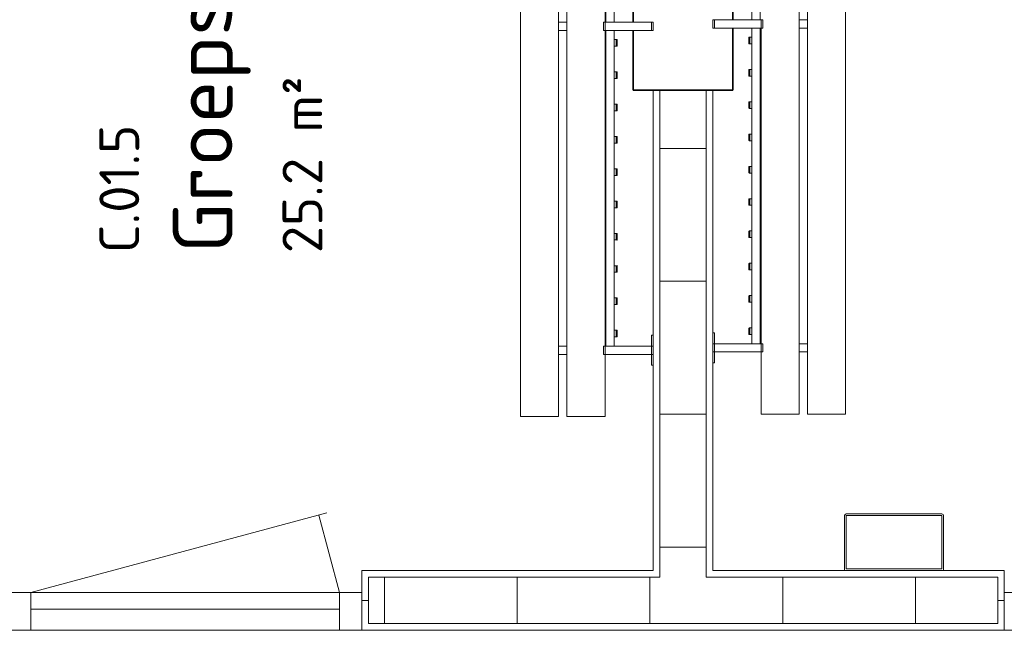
# Model space of a CAD drawing. Header units: millimetres. Extents: x 2016 to 102618, y -16590 to 68005.
# Tile 194 of 256: x 83502 to 86468, y 16400 to 18237. Entities that reach past the tile are written whole.
import ezdxf

# ---------------------------------------------------------------- set-up
doc = ezdxf.new("R2010")
doc.units = ezdxf.units.MM
for name, color, linetype, lineweight in [('A-AREA-IDEN', 2, 'Continuous', 9), ('A-DOOR', 31, 'Continuous', 13), ('A-FLOR', 192, 'Continuous', 13), ('A-GENM', 13, 'Continuous', 13), ('A-WALL', 113, 'Continuous', 13), ('A-WALL-FNSH', 113, 'Continuous', 25), ('A-WALL-PATT', 111, 'Continuous', 25), ('I-FURN', 30, 'Continuous', 13), ('S-COLS', 52, 'Continuous', 13)]:
    doc.layers.add(name, color=color, linetype=linetype, lineweight=lineweight)
doc.styles.add('ISOCPEUR_2', font='isocpeur.ttf', dxfattribs={"height": 180})
doc.styles.add('ISOCPEUR_4', font='isocpeur.ttf', dxfattribs={"height": 120})

# ---------------------------------------------------------------- blocks, each defined once
blk = doc.blocks.new('32_DO deur enkel - DO-4447772-00 Begane grond')
at = {"layer": 'A-DOOR', "lineweight": 5}
for p, q in [((-412, -24), (-412, 90)), ((-412, 90), (-345, 90)), ((-345, 90), (-345, -24)), ((585, -24), (585, 90)), ((585, 90), (652, 90)), ((652, 90), (652, -24)), ((-345, 26), (585, 26)), ((-345, -24), (-345, 26)), ((585, 26), (585, -24)), ((-345, -24), (-412, -24)), ((585, -24), (-345, -24)), ((652, -24), (585, -24))]:
    blk.add_line(p, q, dxfattribs=at)
at = {"layer": 'A-GENM'}
for p, q in [((-345, -24), (-282.7, -256.5)), ((585, -24), (-306.8, -263))]:
    blk.add_line(p, q, dxfattribs=at)
blk = doc.blocks.new('79_VCS_FU_zitbank_kleedkamers - 79_VCS_FU_zitbank_kleedkamers-V5-00 Begane grond')
at = {"layer": 'I-FURN'}
for p, q in [((7062.5, -5), (7062.5, 0)), ((7087.5, 0), (7062.5, 0)), ((7062.5, -145), (7062.5, -5)), ((7087.5, -5), (7062.5, -5)), ((7087.5, 0), (7087.5, -5)), ((7087.5, -5), (7087.5, -145)), ((8005, 0), (8005, -5.1)), ((8005, -5.1), (8037.5, -5.1)), ((8037.5, -5), (8037.5, 0)), ((8062.5, 0), (8037.5, 0)), ((8037.5, -145), (8037.5, -5)), ((8062.5, -5), (8037.5, -5)), ((8062.5, 0), (8062.5, -5)), ((8062.5, -5), (8062.5, -145)), ((8062.5, -5.1), (8095, -5.1)), ((8095, -5.1), (8095, 0)), ((6112.5, -117.5), (7062.5, -117.5)), ((7087.5, -117.5), (8037.5, -117.5)), ((7115, -110.5), (7115, -109.5)), ((7115, -110.7), (7115, -116.5)), ((7134, -108.5), (7116, -108.5)), ((7116, -111.5), (7134, -111.5)), ((7135, -109.5), (7135, -110.5)), ((7135, -116.5), (7135, -110.8)), ((7212.2, -110.5), (7212.2, -109.5)), ((7212.2, -110.7), (7212.2, -116.5)), ((7231.3, -108.5), (7213.2, -108.5)), ((7213.2, -111.5), (7231.3, -111.5)), ((7232.2, -109.5), (7232.2, -110.5)), ((7232.2, -116.5), (7232.2, -110.8)), ((7309.4, -110.5), (7309.4, -109.5)), ((7309.4, -110.7), (7309.4, -116.5)), ((7328.5, -108.5), (7310.4, -108.5)), ((7310.4, -111.5), (7328.5, -111.5)), ((7329.4, -109.5), (7329.4, -110.5)), ((7329.4, -116.5), (7329.4, -110.8)), ((7406.7, -110.5), (7406.7, -109.5)), ((7406.7, -110.7), (7406.7, -116.5)), ((7425.7, -108.5), (7407.6, -108.5)), ((7407.7, -111.5), (7425.7, -111.5)), ((7426.7, -109.5), (7426.7, -110.5)), ((7426.7, -116.5), (7426.7, -110.8)), ((7503.9, -110.5), (7503.9, -109.5)), ((7503.9, -110.7), (7503.9, -116.5)), ((7522.9, -108.5), (7504.9, -108.5)), ((7504.9, -111.5), (7522.9, -111.5)), ((7523.9, -109.5), (7523.9, -110.5)), ((7523.9, -116.5), (7523.9, -110.8)), ((7601.1, -110.5), (7601.1, -109.5)), ((7601.1, -110.7), (7601.1, -116.5)), ((7620.1, -108.5), (7602.1, -108.5)), ((7602.1, -111.5), (7620.1, -111.5)), ((7621.1, -109.5), (7621.1, -110.5)), ((7621.1, -116.5), (7621.1, -110.8)), ((7698.3, -110.5), (7698.3, -109.5)), ((7698.3, -110.7), (7698.3, -116.5)), ((7717.4, -108.5), (7699.3, -108.5)), ((7699.3, -111.5), (7717.4, -111.5)), ((7718.3, -109.5), (7718.3, -110.5)), ((7718.3, -116.5), (7718.3, -110.8)), ((7795.6, -110.5), (7795.6, -109.5)), ((7795.6, -110.7), (7795.6, -116.5)), ((7814.6, -108.5), (7796.5, -108.5)), ((7796.6, -111.5), (7814.6, -111.5)), ((7815.6, -109.5), (7815.6, -110.5)), ((7815.6, -116.5), (7815.6, -110.8)), ((7892.8, -110.5), (7892.8, -109.5)), ((7892.8, -110.7), (7892.8, -116.5)), ((7911.8, -108.5), (7893.8, -108.5)), ((7893.8, -111.5), (7911.8, -111.5)), ((7912.8, -109.5), (7912.8, -110.5)), ((7912.8, -116.5), (7912.8, -110.8)), ((7990, -110.5), (7990, -109.5)), ((7990, -110.7), (7990, -116.5)), ((8009, -108.5), (7991, -108.5)), ((7991, -111.5), (8009, -111.5)), ((8010, -109.5), (8010, -110.5)), ((8010, -116.5), (8010, -110.8)), ((7062.5, -142.5), (6112.5, -142.5)), ((7062.5, -145), (6112.5, -145)), ((7062.5, -150), (7062.5, -145)), ((7087.5, -145), (7062.5, -145)), ((7087.5, -145), (7062.5, -145)), ((8037.5, -142.5), (7087.5, -142.5)), ((7087.5, -145), (7087.5, -150)), ((8037.5, -145), (7087.5, -145)), ((8037.5, -150), (8037.5, -145)), ((8062.5, -145), (8037.5, -145)), ((8062.5, -145), (8037.5, -145)), ((8062.5, -145), (8062.5, -150)), ((8250, -145), (8063.1, -145)), ((8250, -145), (8250, -150)), ((7087.5, -150), (7062.5, -150)), ((8062.5, -150), (8037.5, -150)), ((8250, -150), (8250, -255)), ((50, -260), (8250, -260)), ((7062.5, -285.2), (7062.5, -259.8)), ((7087.5, -259.8), (7087.5, -285.2)), ((8037.5, -285.2), (8037.5, -259.8)), ((8062.5, -259.8), (8062.5, -285.2)), ((8250, -255), (8250, -260)), ((8250, -285), (50, -285)), ((8250, -285), (8250, -290)), ((8250, -290), (8250, -395)), ((50, -400), (8250, -400)), ((8250, -395), (8250, -400))]:
    blk.add_line(p, q, dxfattribs=at)
at = {"layer": 'I-FURN', "flags": 128}
for points in [[(7115, -117.5), (7115, -117.4), (7115, -117.3), (7115, -117.2), (7115, -117.1), (7115, -117), (7115, -117), (7115, -116.9), (7115, -116.8), (7115, -116.7), (7115, -116.6), (7115, -116.5), (7115, -116.4), (7115, -116.3), (7115, -116.3), (7115, -116.2), (7115, -116.1), (7115, -116), (7115, -116), (7115, -115.9), (7115, -115.8), (7115, -115.8), (7115, -115.7), (7115, -115.7)], [(7135, -115.7), (7135, -115.7), (7135, -115.8), (7135, -115.8), (7135, -115.9), (7135, -116), (7135, -116.1), (7135, -116.1), (7135, -116.2), (7135, -116.3), (7135, -116.4), (7135, -116.4), (7135, -116.5), (7135, -116.6), (7135, -116.7), (7135, -116.8), (7135, -116.9), (7135, -117), (7135, -117.1), (7135, -117.2), (7135, -117.3), (7135, -117.4), (7135, -117.5)], [(7212.2, -117.5), (7212.2, -117.4), (7212.2, -117.3), (7212.2, -117.2), (7212.2, -117.1), (7212.2, -117), (7212.2, -117), (7212.2, -116.9), (7212.2, -116.8), (7212.2, -116.7), (7212.2, -116.6), (7212.2, -116.5), (7212.2, -116.4), (7212.2, -116.3), (7212.2, -116.3), (7212.2, -116.2), (7212.2, -116.1), (7212.2, -116), (7212.2, -116), (7212.2, -115.9), (7212.2, -115.8), (7212.2, -115.8), (7212.2, -115.7), (7212.2, -115.7)], [(7232.2, -115.7), (7232.2, -115.7), (7232.2, -115.8), (7232.2, -115.8), (7232.2, -115.9), (7232.2, -116), (7232.2, -116.1), (7232.2, -116.1), (7232.2, -116.2), (7232.2, -116.3), (7232.2, -116.4), (7232.2, -116.4), (7232.2, -116.5), (7232.2, -116.6), (7232.2, -116.7), (7232.2, -116.8), (7232.2, -116.9), (7232.2, -117), (7232.2, -117.1), (7232.2, -117.2), (7232.2, -117.3), (7232.2, -117.4), (7232.2, -117.5)], [(7309.4, -117.5), (7309.4, -117.4), (7309.4, -117.3), (7309.4, -117.2), (7309.4, -117.1), (7309.4, -117), (7309.4, -117), (7309.4, -116.9), (7309.4, -116.8), (7309.4, -116.7), (7309.4, -116.6), (7309.4, -116.5), (7309.4, -116.4), (7309.4, -116.3), (7309.4, -116.3), (7309.4, -116.2), (7309.4, -116.1), (7309.4, -116), (7309.4, -116), (7309.4, -115.9), (7309.4, -115.8), (7309.4, -115.8), (7309.4, -115.7), (7309.4, -115.7)], [(7329.4, -115.7), (7329.4, -115.7), (7329.4, -115.8), (7329.4, -115.8), (7329.4, -115.9), (7329.4, -116), (7329.4, -116.1), (7329.4, -116.1), (7329.4, -116.2), (7329.4, -116.3), (7329.4, -116.4), (7329.4, -116.4), (7329.4, -116.5), (7329.4, -116.6), (7329.4, -116.7), (7329.4, -116.8), (7329.4, -116.9), (7329.4, -117), (7329.4, -117.1), (7329.4, -117.2), (7329.4, -117.3), (7329.4, -117.4), (7329.4, -117.5)], [(7406.7, -117.5), (7406.7, -117.4), (7406.7, -117.3), (7406.7, -117.2), (7406.7, -117.1), (7406.7, -117), (7406.7, -117), (7406.7, -116.9), (7406.7, -116.8), (7406.7, -116.7), (7406.7, -116.6), (7406.7, -116.5), (7406.7, -116.4), (7406.7, -116.3), (7406.7, -116.3), (7406.7, -116.2), (7406.7, -116.1), (7406.7, -116), (7406.7, -116), (7406.7, -115.9), (7406.7, -115.8), (7406.7, -115.8), (7406.7, -115.7), (7406.7, -115.7)], [(7426.7, -115.7), (7426.7, -115.7), (7426.7, -115.8), (7426.7, -115.8), (7426.7, -115.9), (7426.7, -116), (7426.7, -116.1), (7426.7, -116.1), (7426.7, -116.2), (7426.7, -116.3), (7426.7, -116.4), (7426.7, -116.4), (7426.7, -116.5), (7426.7, -116.6), (7426.7, -116.7), (7426.7, -116.8), (7426.7, -116.9), (7426.7, -117), (7426.7, -117.1), (7426.7, -117.2), (7426.7, -117.3), (7426.7, -117.4), (7426.7, -117.5)], [(7503.9, -117.5), (7503.9, -117.4), (7503.9, -117.3), (7503.9, -117.2), (7503.9, -117.1), (7503.9, -117), (7503.9, -117), (7503.9, -116.9), (7503.9, -116.8), (7503.9, -116.7), (7503.9, -116.6), (7503.9, -116.5), (7503.9, -116.4), (7503.9, -116.3), (7503.9, -116.3), (7503.9, -116.2), (7503.9, -116.1), (7503.9, -116), (7503.9, -116), (7503.9, -115.9), (7503.9, -115.8), (7503.9, -115.8), (7503.9, -115.7), (7503.9, -115.7)], [(7523.9, -115.7), (7523.9, -115.7), (7523.9, -115.8), (7523.9, -115.8), (7523.9, -115.9), (7523.9, -116), (7523.9, -116.1), (7523.9, -116.1), (7523.9, -116.2), (7523.9, -116.3), (7523.9, -116.4), (7523.9, -116.4), (7523.9, -116.5), (7523.9, -116.6), (7523.9, -116.7), (7523.9, -116.8), (7523.9, -116.9), (7523.9, -117), (7523.9, -117.1), (7523.9, -117.2), (7523.9, -117.3), (7523.9, -117.4), (7523.9, -117.5)], [(7601.1, -117.5), (7601.1, -117.4), (7601.1, -117.3), (7601.1, -117.2), (7601.1, -117.1), (7601.1, -117), (7601.1, -117), (7601.1, -116.9), (7601.1, -116.8), (7601.1, -116.7), (7601.1, -116.6), (7601.1, -116.5), (7601.1, -116.4), (7601.1, -116.3), (7601.1, -116.3), (7601.1, -116.2), (7601.1, -116.1), (7601.1, -116), (7601.1, -116), (7601.1, -115.9), (7601.1, -115.8), (7601.1, -115.8), (7601.1, -115.7), (7601.1, -115.7)], [(7621.1, -115.7), (7621.1, -115.7), (7621.1, -115.8), (7621.1, -115.8), (7621.1, -115.9), (7621.1, -116), (7621.1, -116.1), (7621.1, -116.1), (7621.1, -116.2), (7621.1, -116.3), (7621.1, -116.4), (7621.1, -116.4), (7621.1, -116.5), (7621.1, -116.6), (7621.1, -116.7), (7621.1, -116.8), (7621.1, -116.9), (7621.1, -117), (7621.1, -117.1), (7621.1, -117.2), (7621.1, -117.3), (7621.1, -117.4), (7621.1, -117.5)], [(7698.3, -117.5), (7698.3, -117.4), (7698.3, -117.3), (7698.3, -117.2), (7698.3, -117.1), (7698.3, -117), (7698.3, -117), (7698.3, -116.9), (7698.3, -116.8), (7698.3, -116.7), (7698.3, -116.6), (7698.3, -116.5), (7698.3, -116.4), (7698.3, -116.3), (7698.3, -116.3), (7698.3, -116.2), (7698.3, -116.1), (7698.3, -116), (7698.3, -116), (7698.3, -115.9), (7698.3, -115.8), (7698.3, -115.8), (7698.3, -115.7), (7698.3, -115.7)], [(7718.3, -115.7), (7718.3, -115.7), (7718.3, -115.8), (7718.3, -115.8), (7718.3, -115.9), (7718.3, -116), (7718.3, -116.1), (7718.3, -116.1), (7718.3, -116.2), (7718.3, -116.3), (7718.3, -116.4), (7718.3, -116.4), (7718.3, -116.5), (7718.3, -116.6), (7718.3, -116.7), (7718.3, -116.8), (7718.3, -116.9), (7718.3, -117), (7718.3, -117.1), (7718.3, -117.2), (7718.3, -117.3), (7718.3, -117.4), (7718.3, -117.5)], [(7795.6, -117.5), (7795.6, -117.4), (7795.6, -117.3), (7795.6, -117.2), (7795.6, -117.1), (7795.6, -117), (7795.6, -117), (7795.6, -116.9), (7795.6, -116.8), (7795.6, -116.7), (7795.6, -116.6), (7795.6, -116.5), (7795.6, -116.4), (7795.6, -116.3), (7795.6, -116.3), (7795.6, -116.2), (7795.6, -116.1), (7795.6, -116), (7795.6, -116), (7795.6, -115.9), (7795.6, -115.8), (7795.6, -115.8), (7795.6, -115.7), (7795.6, -115.7)], [(7815.6, -115.7), (7815.6, -115.7), (7815.6, -115.8), (7815.6, -115.8), (7815.6, -115.9), (7815.6, -116), (7815.6, -116.1), (7815.6, -116.1), (7815.6, -116.2), (7815.6, -116.3), (7815.6, -116.4), (7815.6, -116.4), (7815.6, -116.5), (7815.6, -116.6), (7815.6, -116.7), (7815.6, -116.8), (7815.6, -116.9), (7815.6, -117), (7815.6, -117.1), (7815.6, -117.2), (7815.6, -117.3), (7815.6, -117.4), (7815.6, -117.5)], [(7892.8, -117.5), (7892.8, -117.4), (7892.8, -117.3), (7892.8, -117.2), (7892.8, -117.1), (7892.8, -117), (7892.8, -117), (7892.8, -116.9), (7892.8, -116.8), (7892.8, -116.7), (7892.8, -116.6), (7892.8, -116.5), (7892.8, -116.4), (7892.8, -116.3), (7892.8, -116.3), (7892.8, -116.2), (7892.8, -116.1), (7892.8, -116), (7892.8, -116), (7892.8, -115.9), (7892.8, -115.8), (7892.8, -115.8), (7892.8, -115.7), (7892.8, -115.7)], [(7912.8, -115.7), (7912.8, -115.7), (7912.8, -115.8), (7912.8, -115.8), (7912.8, -115.9), (7912.8, -116), (7912.8, -116.1), (7912.8, -116.1), (7912.8, -116.2), (7912.8, -116.3), (7912.8, -116.4), (7912.8, -116.4), (7912.8, -116.5), (7912.8, -116.6), (7912.8, -116.7), (7912.8, -116.8), (7912.8, -116.9), (7912.8, -117), (7912.8, -117.1), (7912.8, -117.2), (7912.8, -117.3), (7912.8, -117.4), (7912.8, -117.5)], [(7990, -117.5), (7990, -117.4), (7990, -117.3), (7990, -117.2), (7990, -117.1), (7990, -117), (7990, -117), (7990, -116.9), (7990, -116.8), (7990, -116.7), (7990, -116.6), (7990, -116.5), (7990, -116.4), (7990, -116.3), (7990, -116.3), (7990, -116.2), (7990, -116.1), (7990, -116), (7990, -116), (7990, -115.9), (7990, -115.8), (7990, -115.8), (7990, -115.7), (7990, -115.7)], [(8010, -115.7), (8010, -115.7), (8010, -115.8), (8010, -115.8), (8010, -115.9), (8010, -116), (8010, -116.1), (8010, -116.1), (8010, -116.2), (8010, -116.3), (8010, -116.4), (8010, -116.4), (8010, -116.5), (8010, -116.6), (8010, -116.7), (8010, -116.8), (8010, -116.9), (8010, -117), (8010, -117.1), (8010, -117.2), (8010, -117.3), (8010, -117.4), (8010, -117.5)]]:
    blk.add_lwpolyline(points, dxfattribs=at)
at = {"layer": 'I-FURN'}
for centre, radius, start, end in [((7116, -109.5), 0.978, 90, 180), ((7116, -110.5), 1, 180, 270), ((7134, -109.5), 0.966, 0, 90), ((7134, -110.5), 0.962, 270, 360), ((7213.2, -109.5), 0.978, 90, 180), ((7213.2, -110.5), 1, 180, 270), ((7231.3, -109.5), 0.966, 0, 90), ((7231.3, -110.5), 0.962, 270, 360), ((7310.4, -109.5), 0.978, 90, 180), ((7310.4, -110.5), 1, 180, 270), ((7328.5, -109.5), 0.966, 0, 90), ((7328.5, -110.5), 0.962, 270, 360), ((7407.6, -109.5), 0.978, 90, 180), ((7407.7, -110.5), 1, 180, 270), ((7425.7, -109.5), 0.966, 0, 90), ((7425.7, -110.5), 0.962, 270, 360), ((7504.9, -109.5), 0.978, 90, 180), ((7504.9, -110.5), 1, 180, 270), ((7522.9, -109.5), 0.966, 0, 90), ((7522.9, -110.5), 0.962, 270, 360), ((7602.1, -109.5), 0.978, 90, 180), ((7602.1, -110.5), 1, 180, 270), ((7620.1, -109.5), 0.966, 0, 90), ((7620.1, -110.5), 0.962, 270, 360), ((7699.3, -109.5), 0.978, 90, 180), ((7699.3, -110.5), 1, 180, 270), ((7717.4, -109.5), 0.966, 0, 90), ((7717.4, -110.5), 0.962, 270, 360), ((7796.5, -109.5), 0.978, 90, 180), ((7796.6, -110.5), 1, 180, 270), ((7814.6, -109.5), 0.966, 0, 90), ((7814.6, -110.5), 0.962, 270, 360), ((7893.8, -109.5), 0.978, 90, 180), ((7893.8, -110.5), 1, 180, 270), ((7911.8, -109.5), 0.966, 0, 90), ((7911.8, -110.5), 0.962, 270, 360), ((7991, -109.5), 0.978, 90, 180), ((7991, -110.5), 1, 180, 270), ((8009, -109.5), 0.966, 0, 90), ((8009, -110.5), 0.962, 270, 360)]:
    blk.add_arc(centre, radius, start, end, dxfattribs=at)
for centre, major_axis, start_param, end_param in [((7116, -109.5), (0.978, 0), 1.570796, 3.140513), ((7116, -110.5), (1, 0), 3.142593, 4.712389), ((7134, -109.5), (0.966, 0), 0.001117, 1.570796), ((7134, -110.5), (0.962, 0), 4.712389, 6.282063), ((7213.2, -109.5), (0.978, 0), 1.570796, 3.140513), ((7213.2, -110.5), (-1, 0), 0.001, 1.570796), ((7231.3, -109.5), (0.966, 0), 0.001117, 1.570796), ((7231.3, -110.5), (0.962, 0), 4.712389, 6.282063), ((7310.4, -109.5), (0.978, 0), 1.570796, 3.140513), ((7310.4, -110.5), (-1, 0), 0.001, 1.570796), ((7328.5, -109.5), (0.966, 0), 0.001117, 1.570796), ((7328.5, -110.5), (0.962, 0), 4.712389, 6.282063), ((7407.6, -109.5), (0.978, 0), 1.570796, 3.140513), ((7407.7, -110.5), (-1, 0), 0.001, 1.570796), ((7425.7, -109.5), (-0.966, 0), 3.14271, 4.712389), ((7425.7, -110.5), (0.962, 0), 4.712389, 6.282063), ((7504.9, -109.5), (0.978, 0), 1.570796, 3.140513), ((7504.9, -110.5), (1, 0), 3.142593, 4.712389), ((7522.9, -109.5), (0.966, 0), 0.001117, 1.570796), ((7522.9, -110.5), (0.962, 0), 4.712389, 6.282063), ((7602.1, -109.5), (0.978, 0), 1.570796, 3.140513), ((7602.1, -110.5), (-1, 0), 0.001, 1.570796), ((7620.1, -109.5), (0.966, 0), 0.001117, 1.570796), ((7620.1, -110.5), (0.962, 0), 4.712389, 6.282063), ((7699.3, -109.5), (0.978, 0), 1.570796, 3.140513), ((7699.3, -110.5), (-1, 0), 0.001, 1.570796), ((7717.4, -109.5), (0.966, 0), 0.001117, 1.570796), ((7717.4, -110.5), (0.962, 0), 4.712389, 6.282063), ((7796.5, -109.5), (0.978, 0), 1.570796, 3.140513), ((7796.6, -110.5), (-1, 0), 0.001, 1.570796), ((7814.6, -109.5), (0.966, 0), 0.001117, 1.570796), ((7814.6, -110.5), (0.962, 0), 4.712389, 6.282063), ((7893.8, -109.5), (0.978, 0), 1.570796, 3.140513), ((7893.8, -110.5), (-1, 0), 0.001, 1.570796), ((7911.8, -109.5), (-0.966, 0), 3.14271, 4.712389), ((7911.8, -110.5), (0.962, 0), 4.712389, 6.282063), ((7991, -109.5), (0.978, 0), 1.570796, 3.140513), ((7991, -110.5), (1, 0), 3.142593, 4.712389), ((8009, -109.5), (0.966, 0), 0.001117, 1.570796), ((8009, -110.5), (0.962, 0), 4.712389, 6.282063)]:
    blk.add_ellipse(centre, major_axis=major_axis, ratio=0.997927, start_param=start_param, end_param=end_param, dxfattribs=at)
blk = doc.blocks.new('79_VCS_FU_zitbank_kleedkamers - 79_VCS_FU_zitbank_kleedkamers-V6-00 Begane grond')
at = {"layer": 'I-FURN'}
for p, q in [((205, 0), (205, -5.1)), ((205, -5.1), (237.5, -5.1)), ((237.5, -5), (237.5, 0)), ((262.5, 0), (237.5, 0)), ((237.5, -145), (237.5, -5)), ((262.5, -5), (237.5, -5)), ((262.5, 0), (262.5, -5)), ((262.5, -5), (262.5, -145)), ((262.5, -5.1), (295, -5.1)), ((295, -5.1), (295, 0)), ((1212.5, -5), (1212.5, 0)), ((1237.5, 0), (1212.5, 0)), ((1212.5, -145), (1212.5, -5)), ((1237.5, -5), (1212.5, -5)), ((1237.5, 0), (1237.5, -5)), ((1237.5, -5), (1237.5, -145)), ((262.5, -117.5), (1212.5, -117.5)), ((290, -110.5), (290, -109.5)), ((290, -110.7), (290, -116.5)), ((309, -108.5), (291, -108.5)), ((291, -111.5), (309, -111.5)), ((310, -109.5), (310, -110.5)), ((310, -116.5), (310, -110.8)), ((387.2, -110.5), (387.2, -109.5)), ((387.2, -110.7), (387.2, -116.5)), ((406.3, -108.5), (388.2, -108.5)), ((388.2, -111.5), (406.3, -111.5)), ((407.2, -109.5), (407.2, -110.5)), ((407.2, -116.5), (407.2, -110.8)), ((484.4, -110.5), (484.4, -109.5)), ((484.4, -110.7), (484.4, -116.5)), ((503.5, -108.5), (485.4, -108.5)), ((485.4, -111.5), (503.5, -111.5)), ((504.4, -109.5), (504.4, -110.5)), ((504.4, -116.5), (504.4, -110.8)), ((581.7, -110.5), (581.7, -109.5)), ((581.7, -110.7), (581.7, -116.5)), ((600.7, -108.5), (582.6, -108.5)), ((582.7, -111.5), (600.7, -111.5)), ((601.7, -109.5), (601.7, -110.5)), ((601.7, -116.5), (601.7, -110.8)), ((678.9, -110.5), (678.9, -109.5)), ((678.9, -110.7), (678.9, -116.5)), ((697.9, -108.5), (679.9, -108.5)), ((679.9, -111.5), (697.9, -111.5)), ((698.9, -109.5), (698.9, -110.5)), ((698.9, -116.5), (698.9, -110.8)), ((776.1, -110.5), (776.1, -109.5)), ((776.1, -110.7), (776.1, -116.5)), ((795.1, -108.5), (777.1, -108.5)), ((777.1, -111.5), (795.1, -111.5)), ((796.1, -109.5), (796.1, -110.5)), ((796.1, -116.5), (796.1, -110.8)), ((873.3, -110.5), (873.3, -109.5)), ((873.3, -110.7), (873.3, -116.5)), ((892.4, -108.5), (874.3, -108.5)), ((874.3, -111.5), (892.4, -111.5)), ((893.3, -109.5), (893.3, -110.5)), ((893.3, -116.5), (893.3, -110.8)), ((970.6, -110.5), (970.6, -109.5)), ((970.6, -110.7), (970.6, -116.5)), ((989.6, -108.5), (971.5, -108.5)), ((971.6, -111.5), (989.6, -111.5)), ((990.6, -109.5), (990.6, -110.5)), ((990.6, -116.5), (990.6, -110.8)), ((1067.8, -110.5), (1067.8, -109.5)), ((1067.8, -110.7), (1067.8, -116.5)), ((1086.8, -108.5), (1068.8, -108.5)), ((1068.8, -111.5), (1086.8, -111.5)), ((1087.8, -109.5), (1087.8, -110.5)), ((1087.8, -116.5), (1087.8, -110.8)), ((1165, -110.5), (1165, -109.5)), ((1165, -110.7), (1165, -116.5)), ((1184, -108.5), (1166, -108.5)), ((1166, -111.5), (1184, -111.5)), ((1185, -109.5), (1185, -110.5)), ((1185, -116.5), (1185, -110.8)), ((1237.5, -117.5), (2187.5, -117.5)), ((237.5, -145), (50, -145)), ((50, -150), (50, -145)), ((237.5, -150), (237.5, -145)), ((262.5, -145), (237.5, -145)), ((262.5, -145), (237.5, -145)), ((1212.5, -142.5), (262.5, -142.5)), ((262.5, -145), (262.5, -150)), ((1212.5, -145), (262.5, -145)), ((1212.5, -150), (1212.5, -145)), ((1237.5, -145), (1212.5, -145)), ((1237.5, -145), (1212.5, -145)), ((2187.5, -142.5), (1237.5, -142.5)), ((1237.5, -145), (1237.5, -150)), ((50, -255), (50, -150)), ((262.5, -150), (237.5, -150)), ((1237.5, -150), (1212.5, -150)), ((50, -260), (50, -255)), ((50, -260), (8250, -260)), ((237.5, -285.2), (237.5, -259.8)), ((262.5, -259.8), (262.5, -285.2)), ((1212.5, -285.2), (1212.5, -259.8)), ((1237.5, -259.8), (1237.5, -285.2)), ((8250, -285), (50, -285)), ((50, -290), (50, -285)), ((50, -395), (50, -290)), ((50, -400), (50, -395)), ((50, -400), (8250, -400))]:
    blk.add_line(p, q, dxfattribs=at)
at = {"layer": 'I-FURN', "flags": 128}
for points in [[(290, -117.5), (290, -117.4), (290, -117.3), (290, -117.2), (290, -117.1), (290, -117), (290, -117), (290, -116.9), (290, -116.8), (290, -116.7), (290, -116.6), (290, -116.5), (290, -116.4), (290, -116.3), (290, -116.3), (290, -116.2), (290, -116.1), (290, -116), (290, -116), (290, -115.9), (290, -115.8), (290, -115.8), (290, -115.7), (290, -115.7)], [(310, -115.7), (310, -115.7), (310, -115.8), (310, -115.8), (310, -115.9), (310, -116), (310, -116.1), (310, -116.1), (310, -116.2), (310, -116.3), (310, -116.4), (310, -116.4), (310, -116.5), (310, -116.6), (310, -116.7), (310, -116.8), (310, -116.9), (310, -117), (310, -117.1), (310, -117.2), (310, -117.3), (310, -117.4), (310, -117.5)], [(387.2, -117.5), (387.2, -117.4), (387.2, -117.3), (387.2, -117.2), (387.2, -117.1), (387.2, -117), (387.2, -117), (387.2, -116.9), (387.2, -116.8), (387.2, -116.7), (387.2, -116.6), (387.2, -116.5), (387.2, -116.4), (387.2, -116.3), (387.2, -116.3), (387.2, -116.2), (387.2, -116.1), (387.2, -116), (387.2, -116), (387.2, -115.9), (387.2, -115.8), (387.2, -115.8), (387.2, -115.7), (387.2, -115.7)], [(407.2, -115.7), (407.2, -115.7), (407.2, -115.8), (407.2, -115.8), (407.2, -115.9), (407.2, -116), (407.2, -116.1), (407.2, -116.1), (407.2, -116.2), (407.2, -116.3), (407.2, -116.4), (407.2, -116.4), (407.2, -116.5), (407.2, -116.6), (407.2, -116.7), (407.2, -116.8), (407.2, -116.9), (407.2, -117), (407.2, -117.1), (407.2, -117.2), (407.2, -117.3), (407.2, -117.4), (407.2, -117.5)], [(484.4, -117.5), (484.4, -117.4), (484.4, -117.3), (484.4, -117.2), (484.4, -117.1), (484.4, -117), (484.4, -117), (484.4, -116.9), (484.4, -116.8), (484.4, -116.7), (484.4, -116.6), (484.4, -116.5), (484.4, -116.4), (484.4, -116.3), (484.4, -116.3), (484.4, -116.2), (484.4, -116.1), (484.4, -116), (484.4, -116), (484.4, -115.9), (484.4, -115.8), (484.4, -115.8), (484.4, -115.7), (484.4, -115.7)], [(504.4, -115.7), (504.4, -115.7), (504.4, -115.8), (504.4, -115.8), (504.4, -115.9), (504.4, -116), (504.4, -116.1), (504.4, -116.1), (504.4, -116.2), (504.4, -116.3), (504.4, -116.4), (504.4, -116.4), (504.4, -116.5), (504.4, -116.6), (504.4, -116.7), (504.4, -116.8), (504.4, -116.9), (504.4, -117), (504.4, -117.1), (504.4, -117.2), (504.4, -117.3), (504.4, -117.4), (504.4, -117.5)], [(581.7, -117.5), (581.7, -117.4), (581.7, -117.3), (581.7, -117.2), (581.7, -117.1), (581.7, -117), (581.7, -117), (581.7, -116.9), (581.7, -116.8), (581.7, -116.7), (581.7, -116.6), (581.7, -116.5), (581.7, -116.4), (581.7, -116.3), (581.7, -116.3), (581.7, -116.2), (581.7, -116.1), (581.7, -116), (581.7, -116), (581.7, -115.9), (581.7, -115.8), (581.7, -115.8), (581.7, -115.7), (581.7, -115.7)], [(601.7, -115.7), (601.7, -115.7), (601.7, -115.8), (601.7, -115.8), (601.7, -115.9), (601.7, -116), (601.7, -116.1), (601.7, -116.1), (601.7, -116.2), (601.7, -116.3), (601.7, -116.4), (601.7, -116.4), (601.7, -116.5), (601.7, -116.6), (601.7, -116.7), (601.7, -116.8), (601.7, -116.9), (601.7, -117), (601.7, -117.1), (601.7, -117.2), (601.7, -117.3), (601.7, -117.4), (601.7, -117.5)], [(678.9, -117.5), (678.9, -117.4), (678.9, -117.3), (678.9, -117.2), (678.9, -117.1), (678.9, -117), (678.9, -117), (678.9, -116.9), (678.9, -116.8), (678.9, -116.7), (678.9, -116.6), (678.9, -116.5), (678.9, -116.4), (678.9, -116.3), (678.9, -116.3), (678.9, -116.2), (678.9, -116.1), (678.9, -116), (678.9, -116), (678.9, -115.9), (678.9, -115.8), (678.9, -115.8), (678.9, -115.7), (678.9, -115.7)], [(698.9, -115.7), (698.9, -115.7), (698.9, -115.8), (698.9, -115.8), (698.9, -115.9), (698.9, -116), (698.9, -116.1), (698.9, -116.1), (698.9, -116.2), (698.9, -116.3), (698.9, -116.4), (698.9, -116.4), (698.9, -116.5), (698.9, -116.6), (698.9, -116.7), (698.9, -116.8), (698.9, -116.9), (698.9, -117), (698.9, -117.1), (698.9, -117.2), (698.9, -117.3), (698.9, -117.4), (698.9, -117.5)], [(776.1, -117.5), (776.1, -117.4), (776.1, -117.3), (776.1, -117.2), (776.1, -117.1), (776.1, -117), (776.1, -117), (776.1, -116.9), (776.1, -116.8), (776.1, -116.7), (776.1, -116.6), (776.1, -116.5), (776.1, -116.4), (776.1, -116.3), (776.1, -116.3), (776.1, -116.2), (776.1, -116.1), (776.1, -116), (776.1, -116), (776.1, -115.9), (776.1, -115.8), (776.1, -115.8), (776.1, -115.7), (776.1, -115.7)], [(796.1, -115.7), (796.1, -115.7), (796.1, -115.8), (796.1, -115.8), (796.1, -115.9), (796.1, -116), (796.1, -116.1), (796.1, -116.1), (796.1, -116.2), (796.1, -116.3), (796.1, -116.4), (796.1, -116.4), (796.1, -116.5), (796.1, -116.6), (796.1, -116.7), (796.1, -116.8), (796.1, -116.9), (796.1, -117), (796.1, -117.1), (796.1, -117.2), (796.1, -117.3), (796.1, -117.4), (796.1, -117.5)], [(873.3, -117.5), (873.3, -117.4), (873.3, -117.3), (873.3, -117.2), (873.3, -117.1), (873.3, -117), (873.3, -117), (873.3, -116.9), (873.3, -116.8), (873.3, -116.7), (873.3, -116.6), (873.3, -116.5), (873.3, -116.4), (873.3, -116.3), (873.3, -116.3), (873.3, -116.2), (873.3, -116.1), (873.3, -116), (873.3, -116), (873.3, -115.9), (873.3, -115.8), (873.3, -115.8), (873.3, -115.7), (873.3, -115.7)], [(893.3, -115.7), (893.3, -115.7), (893.3, -115.8), (893.3, -115.8), (893.3, -115.9), (893.3, -116), (893.3, -116.1), (893.3, -116.1), (893.3, -116.2), (893.3, -116.3), (893.3, -116.4), (893.3, -116.4), (893.3, -116.5), (893.3, -116.6), (893.3, -116.7), (893.3, -116.8), (893.3, -116.9), (893.3, -117), (893.3, -117.1), (893.3, -117.2), (893.3, -117.3), (893.3, -117.4), (893.3, -117.5)], [(970.6, -117.5), (970.6, -117.4), (970.6, -117.3), (970.6, -117.2), (970.6, -117.1), (970.6, -117), (970.6, -117), (970.6, -116.9), (970.6, -116.8), (970.6, -116.7), (970.6, -116.6), (970.6, -116.5), (970.6, -116.4), (970.6, -116.3), (970.6, -116.3), (970.6, -116.2), (970.6, -116.1), (970.6, -116), (970.6, -116), (970.6, -115.9), (970.6, -115.8), (970.6, -115.8), (970.6, -115.7), (970.6, -115.7)], [(990.6, -115.7), (990.6, -115.7), (990.6, -115.8), (990.6, -115.8), (990.6, -115.9), (990.6, -116), (990.6, -116.1), (990.6, -116.1), (990.6, -116.2), (990.6, -116.3), (990.6, -116.4), (990.6, -116.4), (990.6, -116.5), (990.6, -116.6), (990.6, -116.7), (990.6, -116.8), (990.6, -116.9), (990.6, -117), (990.6, -117.1), (990.6, -117.2), (990.6, -117.3), (990.6, -117.4), (990.6, -117.5)], [(1067.8, -117.5), (1067.8, -117.4), (1067.8, -117.3), (1067.8, -117.2), (1067.8, -117.1), (1067.8, -117), (1067.8, -117), (1067.8, -116.9), (1067.8, -116.8), (1067.8, -116.7), (1067.8, -116.6), (1067.8, -116.5), (1067.8, -116.4), (1067.8, -116.3), (1067.8, -116.3), (1067.8, -116.2), (1067.8, -116.1), (1067.8, -116), (1067.8, -116), (1067.8, -115.9), (1067.8, -115.8), (1067.8, -115.8), (1067.8, -115.7), (1067.8, -115.7)], [(1087.8, -115.7), (1087.8, -115.7), (1087.8, -115.8), (1087.8, -115.8), (1087.8, -115.9), (1087.8, -116), (1087.8, -116.1), (1087.8, -116.1), (1087.8, -116.2), (1087.8, -116.3), (1087.8, -116.4), (1087.8, -116.4), (1087.8, -116.5), (1087.8, -116.6), (1087.8, -116.7), (1087.8, -116.8), (1087.8, -116.9), (1087.8, -117), (1087.8, -117.1), (1087.8, -117.2), (1087.8, -117.3), (1087.8, -117.4), (1087.8, -117.5)], [(1165, -117.5), (1165, -117.4), (1165, -117.3), (1165, -117.2), (1165, -117.1), (1165, -117), (1165, -117), (1165, -116.9), (1165, -116.8), (1165, -116.7), (1165, -116.6), (1165, -116.5), (1165, -116.4), (1165, -116.3), (1165, -116.3), (1165, -116.2), (1165, -116.1), (1165, -116), (1165, -116), (1165, -115.9), (1165, -115.8), (1165, -115.8), (1165, -115.7), (1165, -115.7)], [(1185, -115.7), (1185, -115.7), (1185, -115.8), (1185, -115.8), (1185, -115.9), (1185, -116), (1185, -116.1), (1185, -116.1), (1185, -116.2), (1185, -116.3), (1185, -116.4), (1185, -116.4), (1185, -116.5), (1185, -116.6), (1185, -116.7), (1185, -116.8), (1185, -116.9), (1185, -117), (1185, -117.1), (1185, -117.2), (1185, -117.3), (1185, -117.4), (1185, -117.5)]]:
    blk.add_lwpolyline(points, dxfattribs=at)
at = {"layer": 'I-FURN'}
for centre, radius, start, end in [((291, -109.5), 0.978, 90, 180), ((291, -110.5), 1, 180, 270), ((309, -109.5), 0.966, 0, 90), ((309, -110.5), 0.962, 270, 360), ((388.2, -109.5), 0.978, 90, 180), ((388.2, -110.5), 1, 180, 270), ((406.3, -109.5), 0.966, 0, 90), ((406.3, -110.5), 0.962, 270, 360), ((485.4, -109.5), 0.978, 90, 180), ((485.4, -110.5), 1, 180, 270), ((503.5, -109.5), 0.966, 0, 90), ((503.5, -110.5), 0.962, 270, 360), ((582.6, -109.5), 0.978, 90, 180), ((582.7, -110.5), 1, 180, 270), ((600.7, -109.5), 0.966, 0, 90), ((600.7, -110.5), 0.962, 270, 360), ((679.9, -109.5), 0.978, 90, 180), ((679.9, -110.5), 1, 180, 270), ((697.9, -109.5), 0.966, 0, 90), ((697.9, -110.5), 0.962, 270, 360), ((777.1, -109.5), 0.978, 90, 180), ((777.1, -110.5), 1, 180, 270), ((795.1, -109.5), 0.966, 0, 90), ((795.1, -110.5), 0.962, 270, 360), ((874.3, -109.5), 0.978, 90, 180), ((874.3, -110.5), 1, 180, 270), ((892.4, -109.5), 0.966, 0, 90), ((892.4, -110.5), 0.962, 270, 360), ((971.5, -109.5), 0.978, 90, 180), ((971.6, -110.5), 1, 180, 270), ((989.6, -109.5), 0.966, 0, 90), ((989.6, -110.5), 0.962, 270, 360), ((1068.8, -109.5), 0.978, 90, 180), ((1068.8, -110.5), 1, 180, 270), ((1086.8, -109.5), 0.966, 0, 90), ((1086.8, -110.5), 0.962, 270, 360), ((1166, -109.5), 0.978, 90, 180), ((1166, -110.5), 1, 180, 270), ((1184, -109.5), 0.966, 0, 90), ((1184, -110.5), 0.962, 270, 360)]:
    blk.add_arc(centre, radius, start, end, dxfattribs=at)
for centre, major_axis, start_param, end_param in [((291, -109.5), (0.978, 0), 1.570796, 3.140513), ((291, -110.5), (1, 0), 3.142593, 4.712389), ((309, -109.5), (0.966, 0), 0.001117, 1.570796), ((309, -110.5), (0.962, 0), 4.712389, 6.282063), ((388.2, -109.5), (0.978, 0), 1.570796, 3.140513), ((388.2, -110.5), (1, 0), 3.142593, 4.712389), ((406.3, -109.5), (0.966, 0), 0.001117, 1.570796), ((406.3, -110.5), (0.962, 0), 4.712389, 6.282063), ((485.4, -109.5), (0.978, 0), 1.570796, 3.140513), ((485.4, -110.5), (1, 0), 3.142593, 4.712389), ((503.5, -109.5), (0.966, 0), 0.001117, 1.570796), ((503.5, -110.5), (0.962, 0), 4.712389, 6.282063), ((582.6, -109.5), (0.978, 0), 1.570796, 3.140513), ((582.7, -110.5), (1, 0), 3.142593, 4.712389), ((600.7, -109.5), (0.966, 0), 0.001117, 1.570796), ((600.7, -110.5), (0.962, 0), 4.712389, 6.282063), ((679.9, -109.5), (0.978, 0), 1.570796, 3.140513), ((679.9, -110.5), (1, 0), 3.142593, 4.712389), ((697.9, -109.5), (0.966, 0), 0.001117, 1.570796), ((697.9, -110.5), (0.962, 0), 4.712389, 6.282063), ((777.1, -109.5), (0.978, 0), 1.570796, 3.140513), ((777.1, -110.5), (1, 0), 3.142593, 4.712389), ((795.1, -109.5), (0.966, 0), 0.001117, 1.570796), ((795.1, -110.5), (0.962, 0), 4.712389, 6.282063), ((874.3, -109.5), (0.978, 0), 1.570796, 3.140513), ((874.3, -110.5), (1, 0), 3.142593, 4.712389), ((892.4, -109.5), (-0.966, 0), 3.14271, 4.712389), ((892.4, -110.5), (0.962, 0), 4.712389, 6.282063), ((971.5, -109.5), (0.978, 0), 1.570796, 3.140513), ((971.6, -110.5), (1, 0), 3.142593, 4.712389), ((989.6, -109.5), (0.966, 0), 0.001117, 1.570796), ((989.6, -110.5), (0.962, 0), 4.712389, 6.282063), ((1068.8, -109.5), (0.978, 0), 1.570796, 3.140513), ((1068.8, -110.5), (1, 0), 3.142593, 4.712389), ((1086.8, -109.5), (-0.966, 0), 3.14271, 4.712389), ((1086.8, -110.5), (0.962, 0), 4.712389, 6.282063), ((1166, -109.5), (0.978, 0), 1.570796, 3.140513), ((1166, -110.5), (1, 0), 3.142593, 4.712389), ((1184, -109.5), (0.966, 0), 0.001117, 1.570796), ((1184, -110.5), (0.962, 0), 4.712389, 6.282063)]:
    blk.add_ellipse(centre, major_axis=major_axis, ratio=0.997927, start_param=start_param, end_param=end_param, dxfattribs=at)
blk = doc.blocks.new('28_VCS_SF_houten kolom - beton kolom 300X300-V167-00 Begane grond')
at = {"layer": 'S-COLS', "lineweight": 5}
h = blk.add_hatch(dxfattribs=at)
h.set_pattern_fill('FP_174', color=256, style=0, pattern_type=2)
h.set_pattern_definition([(45, (-85500, -18175), (-500, 500), []), (45, (-85330, -18175), (-500, 500), []), (45, (-85320, -18175), (-500, 500), []), (45, (-85310, -18175), (-500, 500), []), (45, (-85300, -18175), (-500, 500), []), (45, (-85290, -18175), (-500, 500), []), (45, (-85280, -18175), (-500, 500), []), (45, (-85270, -18175), (-500, 500), [])])
h.paths.add_polyline_path([(95, -150), (150, -150), (150, 37.5), (90, 37.5), (90, 62.5), (150, 62.5), (150, 150), (-150, 150), (-150, 55.4), (-90, 55.4), (-90, 30.4), (-150, 30.4), (-150, -150), (90, -150)], flags=0)
at = {"layer": 'S-COLS', "lineweight": 35}
for p, q in [((150, 150), (-150, 150)), ((-150, 150), (-150, 55.4)), ((150, 62.5), (150, 150)), ((-150, 30.4), (-150, -150)), ((150, -150), (150, 37.5)), ((-150, -150), (150, -150))]:
    blk.add_line(p, q, dxfattribs=at)
blk = doc.blocks.new('Afvalbak - Type 4-4514292-00 Begane grond')
at = {"layer": 'A-GENM'}
for p, q in [((-24, 255), (-24, 90)), ((269, 260), (-19, 260)), ((-19, 255), (269, 255)), ((-19, 95), (-19, 255)), ((269, 255), (269, 95)), ((274, 90), (274, 255)), ((269, 95), (-19, 95))]:
    blk.add_line(p, q, dxfattribs=at)
for centre, start, end in [((-19, 255), 90, 180), ((269, 255), 360, 90)]:
    blk.add_arc(centre, 5, start, end, dxfattribs=at)

msp = doc.modelspace()

# ---------------------------------------------------------------- hatches: boundary and pattern name
at = {"layer": 'A-WALL-PATT', "lineweight": 5}
h = msp.add_hatch(dxfattribs=at)
h.set_pattern_fill('FP_23', color=256, angle=-90, style=0, pattern_type=2)
h.set_pattern_definition([(1e-13, (85410, 21050), (-8e-13, 400), [])])
h.paths.add_polyline_path([(85430, 16560), (85570, 16560), (85570, 18025), (85430, 18025), (85430, 16571.2)], flags=0)
h.paths.add_polyline_path([(85570, 18325), (85570, 25025), (85430, 25025), (85430, 18325), (85457.3, 18325)], flags=0)
h.paths.add_polyline_path([(85430, 25325), (85570, 25325), (85570, 25540), (85430, 25540), (85430, 25520)], flags=0)
h = msp.add_hatch(dxfattribs=at)
h.set_pattern_fill('FP_393', color=256, angle=-90, style=0, pattern_type=2)
h.set_pattern_definition([(90, (79400, 16400), (-400, -1e-12), [])])
h.paths.add_polyline_path([(88420, 16420), (88420, 16560), (87552, 16560), (87552, 16420), (88400, 16420)], flags=0)
h.paths.add_polyline_path([(85421.6, 16420), (86448, 16420), (86448, 16560), (84552, 16560), (84552, 16420)], flags=0)
h.paths.add_polyline_path([(83448, 16420), (83448, 16560), (81552, 16560), (81552, 16420), (82103.1, 16420)], flags=0)
h.paths.add_polyline_path([(75552, 16420), (77448, 16420), (77448, 16560), (75552, 16560), (75552, 16490)], flags=0)
h.paths.add_polyline_path([(80448, 16420), (80448, 16560), (78552, 16560), (78552, 16420), (80443.8, 16420)], flags=0)
h.paths.add_polyline_path([(70400, 16420), (71448, 16420), (71448, 16560), (70400, 16560), (70400, 16490)], flags=0)
h.paths.add_polyline_path([(74448, 16420), (74448, 16560), (72552, 16560), (72552, 16420), (73806.6, 16420)], flags=0)

# ---------------------------------------------------------------- linework, layer by layer
at = {"layer": 'A-FLOR'}
msp.add_line((84465, 16400), (83535, 16400), dxfattribs=at)
at = {"layer": 'A-WALL', "color": 250, "lineweight": 18}
for p, q in [((85430, 18025), (85430, 16560)), ((85570, 18025), (85570, 16560)), ((85430, 16560), (84552, 16560)), ((84552, 16560), (84552, 16420)), ((86448, 16560), (85570, 16560)), ((86448, 16420), (86448, 16560)), ((84552, 16420), (86448, 16420))]:
    msp.add_line(p, q, dxfattribs=at)
at = {"layer": 'A-WALL', "lineweight": 5}
for p, q in [((84532, 16490), (84552, 16490)), ((86448, 16490), (86468, 16490))]:
    msp.add_line(p, q, dxfattribs=at)
at = {"layer": 'A-WALL-FNSH', "color": 7, "lineweight": 13}
for p, q in [((85410, 18025), (85410, 17255.4)), ((85590, 17262.5), (85590, 18025)), ((85590, 16580), (85590, 17237.5)), ((85410, 17229.8), (85410, 16580)), ((85410, 16580), (84532, 16580)), ((84532, 16580), (84532, 16400)), ((86468, 16580), (85590, 16580)), ((86468, 16400), (86468, 16580)), ((84532, 16400), (86468, 16400))]:
    msp.add_line(p, q, dxfattribs=at)

# ---------------------------------------------------------------- block references
at = {"layer": 'A-DOOR', "rotation": 180}
for p in [(84120, 16490), (87120, 16490)]:
    msp.add_blockref('32_DO deur enkel - DO-4447772-00 Begane grond', p, dxfattribs=at)
at = {"layer": 'A-GENM'}
msp.add_blockref('Afvalbak - Type 4-4514292-00 Begane grond', (86011, 16490), dxfattribs=at)
at = {"layer": 'I-FURN'}
for name, p, rotation in [('79_VCS_FU_zitbank_kleedkamers - 79_VCS_FU_zitbank_kleedkamers-V6-00 Begane grond', (85590, 17000), 90), ('79_VCS_FU_zitbank_kleedkamers - 79_VCS_FU_zitbank_kleedkamers-V5-00 Begane grond', (85410, 25292.9), 269.9999999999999)]:
    msp.add_blockref(name, p, dxfattribs=dict(at, rotation=rotation))
at = {"layer": 'S-COLS'}
msp.add_blockref('28_VCS_SF_houten kolom - beton kolom 300X300-V167-00 Begane grond', (85500, 18175), dxfattribs=at)

# ---------------------------------------------------------------- texts
at = {"layer": 'A-AREA-IDEN', "attachment_point": 1, "rotation": 90}
for s, insert, char_height, width, style in [('Groepskleedruimte 5', (83963.1, 17535), 180, 2749.788, 'ISOCPEUR_2'), ('25.2 m²', (84293.3, 17535), 120, 673.417, 'ISOCPEUR_4'), ('C.01.5', (83741.6, 17535), 120, 481.012, 'ISOCPEUR_4')]:
    msp.add_mtext(s, dxfattribs=dict(at, insert=insert, char_height=char_height, width=width, style=style))

doc.saveas('drawing.dxf')
